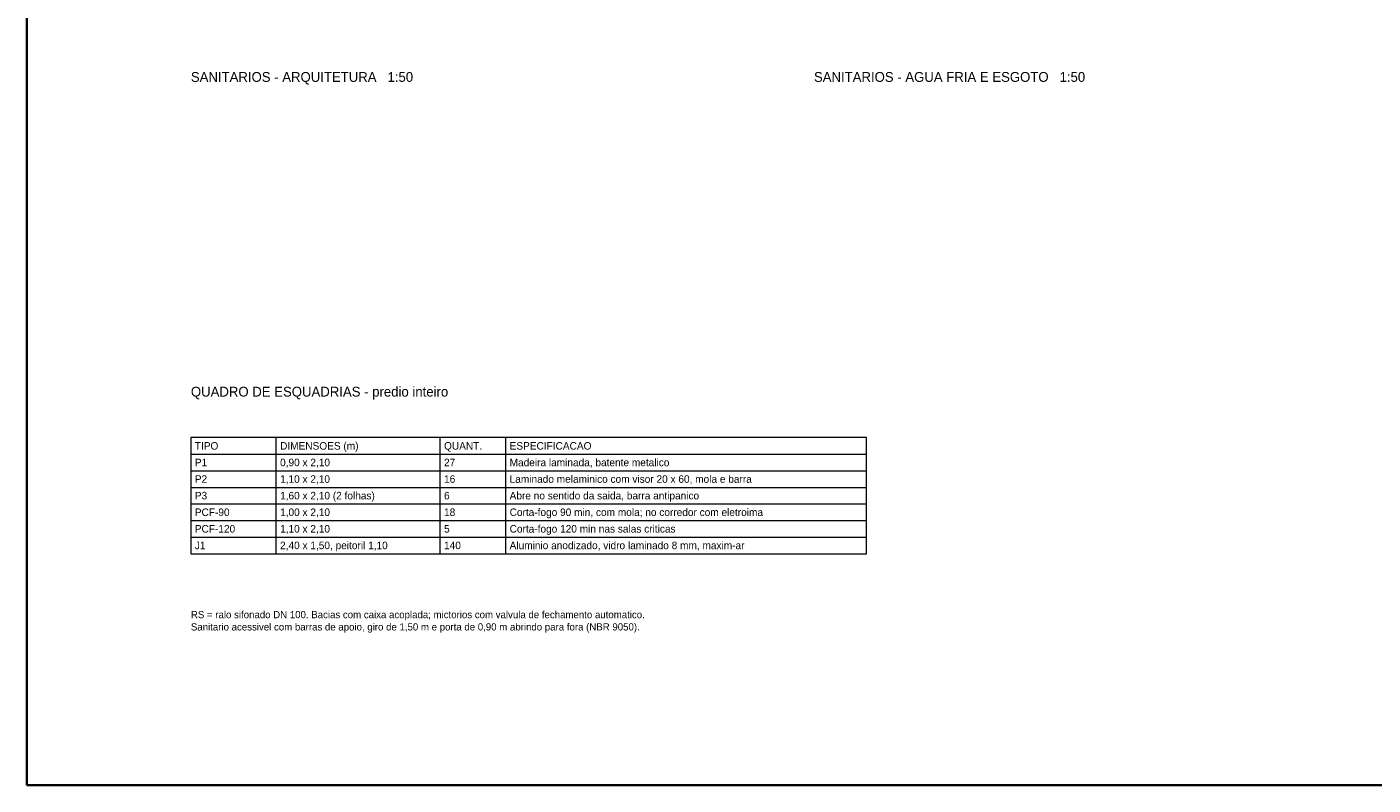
# Model space of a CAD drawing. Header units: metres. Extents: x -2.5 to 38.6, y -12 to 16.7.
# Tile 1 of 3: x -2.5 to 18, y -12 to -0.4. Entities that reach past the tile are written whole.
import ezdxf
from ezdxf.enums import TextEntityAlignment as Align

# ---------------------------------------------------------------- set-up
doc = ezdxf.new("R2010")
doc.units = ezdxf.units.M
doc.layers.add('COTA', color=8, linetype='Continuous', lineweight=13, true_color=0x6a6a6a)
doc.layers.add('FOLHA', color=7, linetype='Continuous', lineweight=35)
doc.layers.add('NOTA', color=7, linetype='Continuous', lineweight=18)

msp = doc.modelspace()

# ---------------------------------------------------------------- linework, layer by layer
at = {"layer": 'COTA'}
for p, q in [((1.3, -8.471), (1.3, -6.7)), ((3.8, -8.471), (3.8, -6.7)), ((4.8, -8.471), (4.8, -6.7)), ((0, -6.953), (10.3, -6.953)), ((0, -7.206), (10.3, -7.206)), ((0, -7.459), (10.3, -7.459)), ((0, -7.712), (10.3, -7.712)), ((0, -7.965), (10.3, -7.965)), ((0, -8.218), (10.3, -8.218)), ((0, -8.471), (10.3, -8.471))]:
    msp.add_line(p, q, dxfattribs=at)
msp.add_lwpolyline([(0, -8.471), (10.3, -8.471), (10.3, -6.7), (0, -6.7)], close=True, dxfattribs=at)
at = {"layer": 'FOLHA'}
msp.add_lwpolyline([(-2.5, -12), (38.55, -12), (38.55, 16.7), (-2.5, 16.7)], close=True, dxfattribs=at)

# ---------------------------------------------------------------- texts
at = {"layer": 'NOTA'}
for s, height, p in [('SANITARIOS - ARQUITETURA   1:50', 0.15, (0, -1.2)), ('SANITARIOS - AGUA FRIA E ESGOTO   1:50', 0.15, (9.5, -1.2)), ('QUADRO DE ESQUADRIAS - predio inteiro', 0.15, (0, -6)), ('TIPO', 0.115, (0.06, -6.8265)), ('DIMENSOES (m)', 0.115, (1.36, -6.8265)), ('QUANT.', 0.115, (3.86, -6.8265)), ('ESPECIFICACAO', 0.115, (4.86, -6.8265)), ('P1', 0.115, (0.06, -7.0795)), ('0,90 x 2,10', 0.115, (1.36, -7.0795)), ('27', 0.115, (3.86, -7.0795)), ('Madeira laminada, batente metalico', 0.115, (4.86, -7.0795)), ('P2', 0.115, (0.06, -7.3325)), ('1,10 x 2,10', 0.115, (1.36, -7.3325)), ('16', 0.115, (3.86, -7.3325)), ('Laminado melaminico com visor 20 x 60, mola e barra', 0.115, (4.86, -7.3325)), ('P3', 0.115, (0.06, -7.5855)), ('1,60 x 2,10 (2 folhas)', 0.115, (1.36, -7.5855)), ('6', 0.115, (3.86, -7.5855)), ('Abre no sentido da saida, barra antipanico', 0.115, (4.86, -7.5855)), ('PCF-90', 0.115, (0.06, -7.8385)), ('1,00 x 2,10', 0.115, (1.36, -7.8385)), ('18', 0.115, (3.86, -7.8385)), ('Corta-fogo 90 min, com mola; no corredor com eletroima', 0.115, (4.86, -7.8385)), ('PCF-120', 0.115, (0.06, -8.0915)), ('1,10 x 2,10', 0.115, (1.36, -8.0915)), ('5', 0.115, (3.86, -8.0915)), ('Corta-fogo 120 min nas salas criticas', 0.115, (4.86, -8.0915)), ('J1', 0.115, (0.06, -8.3445)), ('2,40 x 1,50, peitoril 1,10', 0.115, (1.36, -8.3445)), ('140', 0.115, (3.86, -8.3445)), ('Aluminio anodizado, vidro laminado 8 mm, maxim-ar', 0.115, (4.86, -8.3445)), ('RS = ralo sifonado DN 100. Bacias com caixa acoplada; mictorios com valvula de fechamento automatico.', 0.11, (0, -9.4)), ('Sanitario acessivel com barras de apoio, giro de 1,50 m e porta de 0,90 m abrindo para fora (NBR 9050).', 0.11, (0, -9.587))]:
    msp.add_text(s, height=height, dxfattribs=at).set_placement(p, align=Align.MIDDLE_LEFT)

doc.saveas('drawing.dxf')
